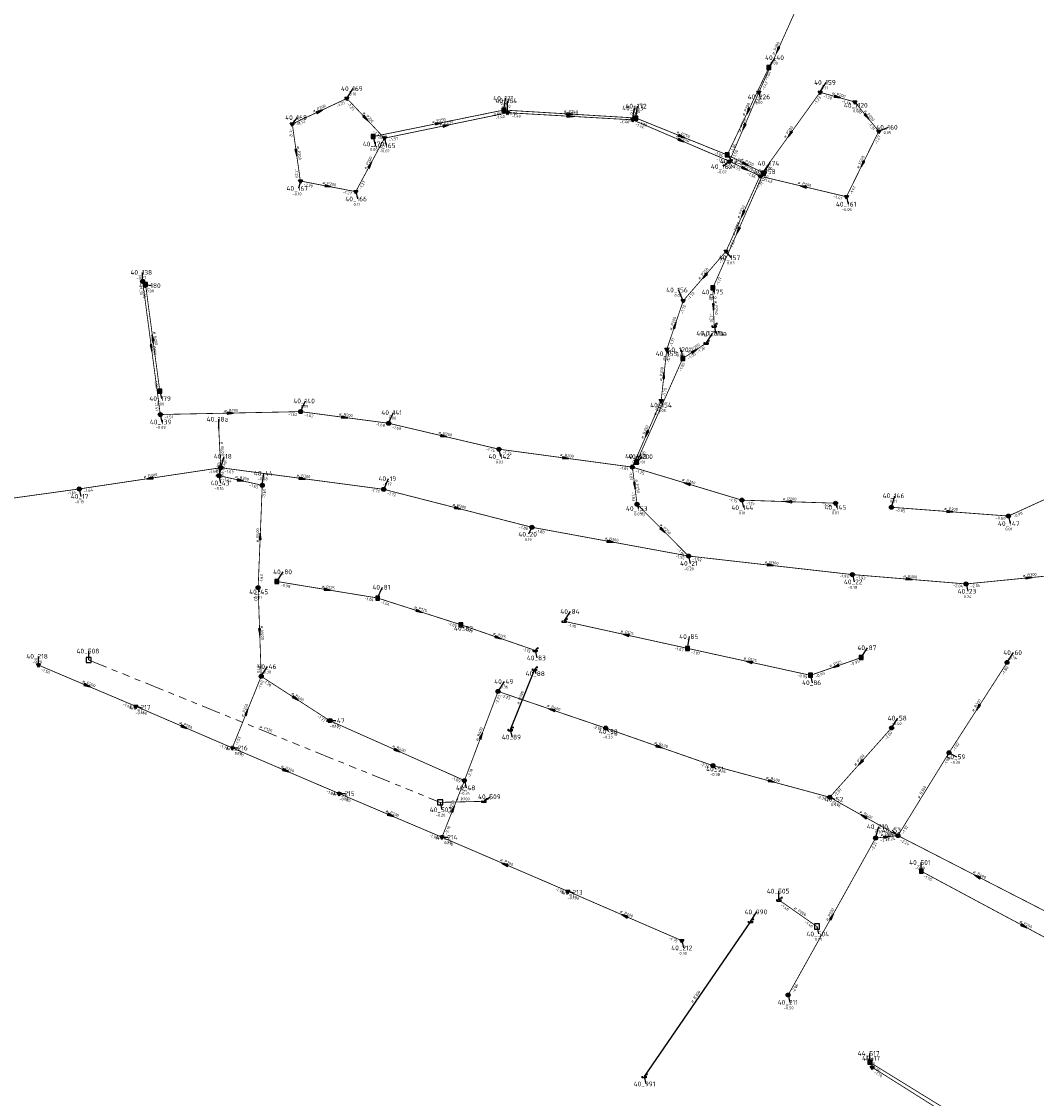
# Model space of a CAD drawing. Header units: metres. Extents: x 249000 to 255300, y 590580 to 596000.
# Tile 16 of 61: x 251816 to 252134, y 593299 to 593637. Entities that reach past the tile are written whole.
import ezdxf
from ezdxf.enums import TextEntityAlignment as Align

# ---------------------------------------------------------------- set-up
doc = ezdxf.new("R2010")
doc.units = ezdxf.units.M
doc.header["$MEASUREMENT"] = 0
for name, pattern in [('RI-DRAINAGE', [19.2, 6, -1.8, 1.8, -1.8, 2.4, -1.8, 1.8, -1.8]), ('RI-GWA', [18.45, 6, -1.8, 1.75, -1.8, 1.75, -1.8, 1.75, -1.8]), ('RI-HWA', [7.4, 5, -2.4]), ('RI-VWA', [11, 5, -3, 0, -3])]:
    doc.linetypes.add(name, pattern=pattern)
doc.layers.get('0').update_dxf_attribs({"linetype": 'CONTINUOUS'})
for name, color, linetype, lineweight in [('B-WE-RI-DRAINAGE-G', 90, 'RI-DRAINAGE', 18), ('B-WE-RI-GWA_TRANSPORTLEIDING-G', 30, 'RI-GWA', 18), ('B-WE-RI-HWA_TRANSPORTLEIDING-G', 150, 'RI-HWA', 18), ('B-WE-RI-VWA_TRANSPORTLEIDING-G', 20, 'RI-VWA', 18), ('B-WE-WH-DUIKER-G', 190, 'CONTINUOUS', 25)]:
    doc.layers.add(name, color=color, linetype=linetype, lineweight=lineweight)
for name, color, linetype in [('RIO-AFMETINGEN', 8, 'CONTINUOUS'), ('RIO-AFSCHOT', 7, 'CONTINUOUS'), ('RIO-BOK', 8, 'CONTINUOUS'), ('RIO-KNOOP', 7, 'CONTINUOUS'), ('RIO-KNOOPNAAM', 170, 'CONTINUOUS'), ('RIO-LEADER', 253, 'CONTINUOUS'), ('RIO-MAAIVELD', 104, 'CONTINUOUS')]:
    doc.layers.add(name, color=color, linetype=linetype)
doc.styles.add('RIO-TXT', font='isocp.shx')

# ---------------------------------------------------------------- blocks, each defined once
blk = doc.blocks.new('K_IPD')
blk.add_lwpolyline([(-0.496027, 0.307994), (0.503973, 0.307994), (0.003973, -0.558031)], close=True)
blk.add_solid([(-0.496027, 0.307994), (0.503973, 0.307994), (0.003973, -0.558031)])
at = {"style": 'RIO-TXT', "flags": 1}
blk.add_attdef('RIOLERINGSGEBIED', text='', height=1, dxfattribs=at).set_placement((0, 0), align=Align.CENTER)
blk.add_attdef('KNOOPNAAM', text='', height=1, dxfattribs=at).set_placement((0, 0), align=Align.TOP_CENTER)
blk = doc.blocks.new('K_IPR')
blk.add_lwpolyline([(-0.5, -0.5), (0.5, -0.5), (0.5, 0.5), (-0.5, 0.5)], close=True)
blk.add_solid([(-0.5, 0.5), (0.5, 0.5), (-0.5, -0.5), (0.5, -0.5)])
at = {"style": 'RIO-TXT', "flags": 1}
blk.add_attdef('RIOLERINGSGEBIED', text='', height=1, dxfattribs=at).set_placement((0, 0), align=Align.CENTER)
blk.add_attdef('KNOOPNAAM', text='', height=1, dxfattribs=at).set_placement((0, 0), align=Align.TOP_CENTER)
blk = doc.blocks.new('K_UTB')
blk.add_lwpolyline([(0.5, 0.15), (0.5, -0.3), (-0.5, -0.3), (-0.5, 0.15), (-0.45, 0.15), (-0.45, -0.25), (0, -0.25), (0.45, -0.25), (0.45, 0.15)], close=True)
blk.add_lwpolyline([(0.85, 0.6), (0.55, 0.65), (0.614828, 0.459583), (0.850842, 0.598937)])
blk.add_arc((0.85, -0.25), 0.85, 90, 180)
at = {"style": 'RIO-TXT', "flags": 1}
blk.add_attdef('RIOLERINGSGEBIED', text='', height=1, dxfattribs=at).set_placement((0, 0), align=Align.CENTER)
blk.add_attdef('KNOOPNAAM', text='', height=1, dxfattribs=at).set_placement((0, 0), align=Align.TOP_CENTER)
blk = doc.blocks.new('K_IPG')
blk.add_circle((0, 0), 0.5)
for points in [[(0, 0), (-0.5, 0), (-0.433013, 0.25)], [(0, 0), (-0.433013, -0.25), (-0.5, 0)], [(0, 0), (-0.433013, 0.25), (-0.25, 0.433013)], [(0, 0), (-0.25, -0.433013), (-0.433013, -0.25)], [(0, 0), (-0.25, 0.433013), (0, 0.5)], [(0, 0), (0, -0.5), (-0.25, -0.433013)], [(0, 0), (0, 0.5), (0.25, 0.433013)], [(0, 0), (0.25, 0.433013), (0.433013, 0.25)], [(0, 0), (0.433013, 0.25), (0.5, 0)], [(0, 0), (0.5, 0), (0.433013, -0.25)], [(0, 0), (0.433013, -0.25), (0.25, -0.433013)], [(0, 0), (0.25, -0.433013), (0, -0.5)]]:
    blk.add_solid(points)
at = {"style": 'RIO-TXT', "flags": 1}
blk.add_attdef('RIOLERINGSGEBIED', text='', height=1, dxfattribs=at).set_placement((0, 0), align=Align.CENTER)
blk.add_attdef('KNOOPNAAM', text='', height=1, dxfattribs=at).set_placement((0, 0), align=Align.TOP_CENTER)
blk = doc.blocks.new('K_FIC')
blk.add_circle((0, 0), 0.0625)
at = {"style": 'RIO-TXT', "flags": 1}
blk.add_attdef('RIOLERINGSGEBIED', text='', height=1, dxfattribs=at).set_placement((0, 0), align=Align.CENTER)
blk.add_attdef('KNOOPNAAM', text='', height=1, dxfattribs=at).set_placement((0, 0), align=Align.TOP_CENTER)
blk = doc.blocks.new('K_DIV')
for p, q in [((-0.65, 0.65), (-0.65, -0.65)), ((0.65, 0.65), (-0.65, 0.65)), ((0.65, -0.65), (0.65, 0.65)), ((-0.65, -0.65), (0.65, -0.65))]:
    blk.add_line(p, q)
at = {"style": 'RIO-TXT', "flags": 1}
blk.add_attdef('RIOLERINGSGEBIED', text='', height=1, dxfattribs=at).set_placement((0, 0), align=Align.CENTER)
blk.add_attdef('KNOOPNAAM', text='', height=1, dxfattribs=at).set_placement((0, 0), align=Align.TOP_CENTER)
blk = doc.blocks.new('L_VHR')
blk.add_lwpolyline([(-0.5, 0), (0.5, 0), (-0.5, 0.15), (-0.5, -0.15), (0.5, 0)])

msp = doc.modelspace()

# ---------------------------------------------------------------- linework, layer by layer
at = {"layer": 'B-WE-RI-DRAINAGE-G'}
msp.add_line((251836.832, 593436.544), (251947.168, 593391.872), dxfattribs=at)
at = {"layer": 'B-WE-RI-GWA_TRANSPORTLEIDING-G', "const_width": 0.25}
for points in [[(251853.76, 593555.392), (251859.312, 593513.6)], [(251859.312, 593513.6), (251903.36, 593514.496)], [(251903.36, 593514.496), (251931.008, 593510.848)], [(251931.008, 593510.848), (251965.616, 593502.72)], [(251878.272, 593496.896), (251877.664, 593509.376)], [(251965.616, 593502.72), (252007.52, 593497.088)], [(251833.872, 593490.24), (251878.272, 593496.896)], [(251878.272, 593496.896), (251877.728, 593494.4)], [(251878.272, 593496.896), (251929.456, 593490.112)], [(252007.52, 593497.088), (252008.976, 593485.44)], [(252007.52, 593497.088), (252041.888, 593486.72)], [(252125.584, 593481.728), (252157.552, 593496.384)], [(251877.728, 593494.4), (251891.328, 593491.392)], [(251782.544, 593483.136), (251833.872, 593490.24)], [(251891.328, 593491.392), (251890.032, 593459.264)], [(251929.456, 593490.112), (251975.968, 593478.208)], [(252041.888, 593486.72), (252071.296, 593485.76)], [(252025.136, 593469.184), (252008.976, 593485.44)], [(252088.832, 593484.48), (252125.584, 593481.728)], [(251975.968, 593478.208), (252025.136, 593469.184)], [(252025.136, 593469.184), (252076.576, 593463.36)], [(252076.576, 593463.36), (252112.256, 593460.416)], [(252112.256, 593460.416), (252151.824, 593464.32)], [(251890.032, 593459.264), (251890.992, 593431.424)], [(252106.912, 593407.424), (252125.152, 593435.776)], [(251890.992, 593431.424), (251881.92, 593408.96)], [(251890.992, 593431.424), (251912.464, 593417.536)], [(251954.8, 593398.72), (251965.344, 593426.688)], [(251965.344, 593426.688), (251999.136, 593415.168)], [(251912.464, 593417.536), (251954.8, 593398.72)], [(251999.136, 593415.168), (252032.816, 593403.392)], [(252069.472, 593393.472), (252088.864, 593415.232)], [(252090.88, 593381.44), (252106.912, 593407.424)], [(252032.816, 593403.392), (252069.472, 593393.472)], [(251954.8, 593398.72), (251947.728, 593380.928)], [(252069.472, 593393.472), (252090.88, 593381.44)], [(252090.88, 593381.44), (252083.872, 593380.672)], [(252090.88, 593381.44), (252140.864, 593355.776)], [(252083.872, 593380.672), (252056.416, 593331.392)]]:
    msp.add_lwpolyline(points, dxfattribs=at)
at = {"layer": 'B-WE-RI-HWA_TRANSPORTLEIDING-G', "const_width": 0.25}
for points in [[(252050.384, 593622.528), (252037.296, 593595.072)], [(251926.176, 593600.832), (251967.12, 593609.152)], [(251967.12, 593609.152), (252008.608, 593606.656)], [(252008.608, 593606.656), (252037.296, 593595.072)], [(252037.296, 593595.072), (252048.688, 593589.376)], [(252048.688, 593589.376), (252032.768, 593553.344)], [(251859.168, 593520.896), (251854.688, 593554.368)], [(252032.768, 593553.344), (252033.168, 593541.376)], [(252023.328, 593531.2), (252030.704, 593536)], [(252008.816, 593498.624), (252023.328, 593531.2)], [(251895.936, 593461.184), (251927.552, 593456)], [(251927.552, 593456), (251953.664, 593447.616)], [(251986.096, 593448.704), (252024.864, 593440.192)], [(251953.664, 593447.616), (251977.024, 593439.552)], [(252024.864, 593440.192), (252063.424, 593431.744)], [(252063.424, 593431.744), (252079.376, 593437.312)], [(251947.168, 593391.872), (251960.928, 593392.192)], [(252098.224, 593370.24), (252162.64, 593335.744)], [(252065.456, 593352.896), (252053.536, 593361.216)], [(252130.064, 593280.704), (252082.08, 593310.272)]]:
    msp.add_lwpolyline(points, dxfattribs=at)
at = {"layer": 'B-WE-RI-VWA_TRANSPORTLEIDING-G', "const_width": 0.25}
for points in [[(252059.152, 593641.28), (252047.184, 593614.656)], [(252037.968, 593593.088), (252047.184, 593614.656)], [(252047.536, 593588.416), (252066.416, 593614.72)], [(252066.416, 593614.72), (252077.312, 593611.712)], [(251900.752, 593604.8), (251917.904, 593612.8)], [(251929.664, 593600.32), (251917.904, 593612.8)], [(252084.864, 593602.496), (252077.312, 593611.712)], [(251968.352, 593608.32), (251929.664, 593600.32)], [(252007.6, 593606.08), (251968.352, 593608.32)], [(251903.28, 593586.88), (251900.752, 593604.8)], [(252037.968, 593593.088), (252007.6, 593606.08)], [(252084.864, 593602.496), (252074.704, 593581.952)], [(251929.664, 593600.32), (251920.672, 593583.552)], [(252047.536, 593588.416), (252037.968, 593593.088)], [(252036.896, 593564.8), (252047.536, 593588.416)], [(252047.536, 593588.416), (252074.704, 593581.952)], [(251920.672, 593583.552), (251903.28, 593586.88)], [(252023.488, 593549.312), (252036.896, 593564.8)], [(252018.304, 593534.016), (252023.488, 593549.312)], [(252016.544, 593517.888), (252018.304, 593534.016)], [(252007.52, 593497.088), (252016.544, 593517.888)], [(251851.616, 593422.016), (251821.072, 593434.944)], [(251881.92, 593408.96), (251851.616, 593422.016)], [(251915.472, 593394.624), (251881.92, 593408.96)], [(251947.728, 593380.928), (251915.472, 593394.624)], [(251987.232, 593363.968), (251947.728, 593380.928)], [(252022.992, 593348.48), (251987.232, 593363.968)], [(252129.264, 593279.424), (252082.8, 593308.736)]]:
    msp.add_lwpolyline(points, dxfattribs=at)
at = {"layer": 'B-WE-WH-DUIKER-G'}
for points in [[(251976.816, 593433.6), (251969.184, 593414.656)], [(252044.56, 593354.432), (252011.184, 593305.792)]]:
    msp.add_lwpolyline(points, dxfattribs=at)
at = {"layer": 'RIO-LEADER'}
for p, q in [((252050.38, 593622.52), (252052.3564, 593625.5758)), ((252066.41, 593614.75), (252068.3864, 593617.8058)), ((251917.9, 593612.83), (251919.8764, 593615.8858)), ((252047.19, 593614.64), (252047.55, 593613.2965)), ((251967.12, 593609.13), (251967.6535, 593612.8584)), ((251968.35, 593608.29), (251968.3495, 593612.065)), ((252077.32, 593611.71), (252078.3573, 593610.6129)), ((252007.6, 593606.08), (252008.1335, 593609.8084)), ((252008.61, 593606.65), (252009.1435, 593610.3784)), ((251900.75, 593604.77), (251902.3394, 593606.8039)), ((252084.87, 593602.52), (252087.8983, 593603.754)), ((251926.17, 593600.81), (251926.7035, 593598.4816)), ((251929.66, 593600.31), (251930.1935, 593597.9816)), ((252037.29, 593595.06), (252038.8272, 593593.0968)), ((252037.97, 593593.07), (252035.9944, 593591.4136)), ((252048.69, 593589.39), (252050.6664, 593592.4458)), ((252047.53, 593588.41), (252049.4798, 593589.8198)), ((251903.28, 593586.88), (251902.7474, 593584.5515)), ((251920.68, 593583.58), (251921.2135, 593581.2516)), ((252074.7, 593581.94), (252075.2335, 593579.6116)), ((252036.9, 593564.8), (252038.4372, 593562.8368)), ((251853.76, 593555.41), (251853.7597, 593558.185)), ((251854.69, 593554.39), (251856.4869, 593554.0524)), ((252023.48, 593549.32), (252021.9419, 593552.6827)), ((252032.77, 593553.36), (252033.13, 593552.0165)), ((252033.17, 593541.38), (252033.7035, 593539.0516)), ((252030.71, 593536.01), (252032.6864, 593539.0658)), ((252018.31, 593534.03), (252018.67, 593532.6865)), ((252023.33, 593531.18), (252022.9693, 593533.9234)), ((251859.17, 593520.92), (251859.7035, 593518.5916)), ((251903.36, 593514.49), (251904.8972, 593517.8532)), ((252016.55, 593517.89), (252016.91, 593516.5465)), ((251859.31, 593513.57), (251859.8435, 593511.2416)), ((251931, 593510.84), (251932.5372, 593514.2032)), ((251877.67, 593509.35), (251877.6697, 593512.125)), ((251878.27, 593496.87), (251879.3214, 593500.4597)), ((251965.62, 593502.74), (251966.1535, 593500.4116)), ((252007.52, 593497.12), (252009.0572, 593500.4832)), ((252008.82, 593498.62), (252010.6169, 593500.3576)), ((251877.72, 593494.42), (251878.2535, 593492.0916)), ((251891.32, 593491.39), (251891.8535, 593495.1184)), ((251929.46, 593490.1), (251930.9972, 593493.4632)), ((251833.87, 593490.22), (251834.4035, 593487.8916)), ((252041.89, 593486.7), (252042.4235, 593484.3716)), ((252088.83, 593484.51), (252089.8814, 593488.0997)), ((252008.97, 593485.41), (252009.33, 593484.0665)), ((252071.29, 593485.79), (252071.65, 593484.4465)), ((252125.58, 593481.7), (252126.1135, 593479.3716)), ((251975.97, 593478.19), (251974.9196, 593476)), ((252025.14, 593469.18), (252025.6735, 593466.8516)), ((251895.94, 593461.16), (251897.9164, 593464.2158)), ((252076.57, 593463.39), (252077.1035, 593461.0616)), ((251890.03, 593459.28), (251890.39, 593457.9365)), ((251927.55, 593456.03), (251929.0872, 593459.3932)), ((252112.26, 593460.44), (252112.7935, 593458.1116)), ((251986.1, 593448.7), (251988.0764, 593451.7558)), ((251953.67, 593447.6), (251954.7073, 593446.5029)), ((252024.86, 593440.17), (252025.3935, 593443.8984)), ((251836.83, 593436.56), (251836.8297, 593439.335)), ((251977.03, 593439.53), (251977.5635, 593437.2016)), ((252079.37, 593437.33), (252081.3464, 593440.3858)), ((252125.15, 593435.8), (252127.1264, 593438.8558)), ((251821.07, 593434.92), (251821.0697, 593437.695)), ((251890.99, 593431.43), (251892.9664, 593434.4858)), ((251976.81, 593433.63), (251977.17, 593432.2865)), ((251965.34, 593426.71), (251967.3164, 593429.7658)), ((252063.43, 593431.75), (252063.9635, 593429.4216)), ((251851.61, 593422.02), (251853.4069, 593421.6824)), ((252088.86, 593415.25), (252090.8364, 593418.3058)), ((251912.46, 593417.52), (251914.4098, 593417.5102)), ((251999.13, 593415.19), (252000.1673, 593414.0929)), ((251969.19, 593414.67), (251969.7235, 593412.3416)), ((251881.92, 593408.95), (251883.8698, 593408.9402)), ((252106.92, 593407.43), (252109.2754, 593406.1533)), ((252032.81, 593403.41), (252033.8473, 593402.3129)), ((251954.8, 593398.75), (251955.3335, 593396.4216)), ((251915.47, 593394.64), (251917.4198, 593394.6302)), ((251947.17, 593391.87), (251947.7035, 593389.5416)), ((251960.93, 593392.21), (251962.8798, 593393.6198)), ((252069.47, 593393.47), (252071.0594, 593392.8361)), ((252083.88, 593380.67), (252084.9314, 593384.2597)), ((252090.88, 593381.41), (252089.0827, 593383.147)), ((251947.73, 593380.91), (251949.6798, 593380.9002)), ((252098.22, 593370.22), (252098.2197, 593372.995)), ((251987.24, 593363.96), (251989.0369, 593363.6224)), ((252053.54, 593361.23), (252053.5397, 593364.005)), ((252044.56, 593354.44), (252046.5364, 593357.4958)), ((252065.45, 593352.89), (252065.9835, 593350.5616)), ((252022.99, 593348.51), (252023.5235, 593346.1816)), ((252056.42, 593331.41), (252056.9535, 593329.0816)), ((252082.08, 593310.29), (252082.0797, 593313.065)), ((252082.8, 593308.76), (252082.7997, 593311.535)), ((252011.19, 593305.82), (252011.7235, 593303.4916))]:
    msp.add_line(p, q, dxfattribs=at)

# ---------------------------------------------------------------- block references
at = {"layer": 'RIO-AFSCHOT'}
for p, xscale, yscale, zscale, rotation in [((252053.17, 593627.975), 2, 2, 2, 245.8398), ((252071.865, 593613.23), 2, 2, 2, 344.4313999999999), ((251909.325, 593608.8), 2, 2, 2, 25.1696), ((251987.865, 593607.89), 2, 2, 2, 356.5796999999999), ((252043.835, 593608.79), 2, 2, 2, 244.5067), ((252081.095, 593607.115), 2, 2, 2, 309.4098), ((251923.78, 593606.57), 2, 2, 2, 313.2119), ((251946.645, 593604.97), 2, 2, 2, 11.4836), ((251949.005, 593604.3), 2, 2, 2, 11.65290000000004), ((251987.975, 593607.185), 2, 2, 2, 356.7776), ((252042.58, 593603.855), 2, 2, 2, 246.8492), ((252022.95, 593600.855), 2, 2, 2, 337.9979000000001), ((252056.97, 593601.58), 2, 2, 2, 234.3623), ((252022.785, 593599.575), 2, 2, 2, 336.8129), ((251902.015, 593595.825), 2, 2, 2, 278.0576), ((251925.17, 593591.945), 2, 2, 2, 61.76860000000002), ((252042.75, 593590.74), 2, 2, 2, 334.0158), ((252042.99, 593592.225), 2, 2, 2, 333.5583), ((252079.785, 593592.23), 2, 2, 2, 243.6964), ((251911.98, 593585.23), 2, 2, 2, 349.2622), ((252061.115, 593585.175), 2, 2, 2, 166.6069), ((252042.215, 593576.605), 2, 2, 2, 245.7545), ((252040.73, 593571.375), 2, 2, 2, 246.1549), ((252030.19, 593557.06), 2, 2, 2, 229.0722), ((252032.97, 593547.37), 2, 2, 2, 271.9212), ((252020.895, 593541.675), 2, 2, 2, 71.3109), ((251856.93, 593537.655), 2, 2, 2, 97.63210000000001), ((251856.535, 593534.49), 2, 2, 2, 277.5644), ((252027.02, 593533.595), 2, 2, 2, 33.2003), ((252017.43, 593525.96), 2, 2, 2, 83.76830000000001), ((251881.335, 593514.03), 2, 2, 2, 1.1963), ((251917.18, 593512.665), 2, 2, 2, 352.4781), ((251948.31, 593506.79), 2, 2, 2, 346.8328), ((252012.035, 593507.505), 2, 2, 2, 246.4957), ((251986.57, 593499.93), 2, 2, 2, 352.3614), ((251877.995, 593495.645), 1.259, 1.259, 1.259, 257.3397), ((251856.07, 593493.545), 2, 2, 2, 188.5173), ((251884.52, 593492.905), 2, 2, 2, 347.4412), ((251903.865, 593493.485), 2, 2, 2, 352.467), ((252008.245, 593491.265), 2, 2, 2, 277.0671), ((252024.705, 593491.91), 2, 2, 2, 163.1359), ((252056.59, 593486.245), 2, 2, 2, 178.2272999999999), ((251952.715, 593484.145), 2, 2, 2, 345.6381), ((252107.205, 593483.105), 2, 2, 2, 355.628), ((251890.675, 593475.335), 2, 2, 2, 87.69060000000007), ((252017.055, 593477.295), 2, 2, 2, 314.8984), ((252000.555, 593473.685), 2, 2, 2, 349.6172), ((252050.855, 593466.285), 2, 2, 2, 353.5773), ((252094.415, 593461.915), 2, 2, 2, 355.2754), ((252132.045, 593462.38), 2, 2, 2, 5.5996), ((251911.745, 593458.595), 2, 2, 2, 350.7827), ((251940.61, 593451.815), 2, 2, 2, 342.1148), ((251890.51, 593445.355), 2, 2, 2, 271.9831), ((251965.35, 593443.565), 2, 2, 2, 340.9438), ((252005.48, 593444.435), 2, 2, 2, 167.5897999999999), ((252044.145, 593435.96), 2, 2, 2, 167.6865000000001), ((252071.4, 593434.54), 2, 2, 2, 199.2913), ((251836.34, 593428.47), 2, 2, 2, 337.1033), ((251901.725, 593424.475), 2, 2, 2, 327.0649), ((252116.035, 593421.615), 2, 2, 2, 237.2701999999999), ((251886.455, 593420.19), 2, 2, 2, 68.02060000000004), ((251982.235, 593420.95), 2, 2, 2, 161.1761), ((251866.765, 593415.485), 2, 2, 2, 336.6761), ((251960.07, 593412.73), 2, 2, 2, 69.3382), ((251933.63, 593408.135), 2, 2, 2, 336.0939), ((252015.97, 593409.3), 2, 2, 2, 340.7239999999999), ((252079.165, 593404.36), 2, 2, 2, 228.3175), ((251898.695, 593401.795), 2, 2, 2, 336.9027), ((252051.14, 593398.44), 2, 2, 2, 344.8311), ((251931.6, 593387.775), 2, 2, 2, 336.9475), ((251951.265, 593389.83), 2, 2, 2, 68.37470000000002), ((252080.175, 593387.44), 2, 2, 2, 150.6109000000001), ((252087.38, 593381.04), 2, 2, 2, 6.033999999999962), ((251967.485, 593372.435), 2, 2, 2, 156.7827), ((252115.875, 593368.605), 2, 2, 2, 152.8766000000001), ((252005.115, 593356.235), 2, 2, 2, 156.6299), ((252070.15, 593356.04), 2, 2, 2, 60.85639999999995), ((252130.43, 593352.975), 2, 2, 2, 331.8386)]:
    msp.add_blockref('L_VHR', p, dxfattribs=dict(at, xscale=xscale, yscale=yscale, zscale=zscale, rotation=rotation))
at = {"layer": 'RIO-KNOOP', "xscale": 1.25, "yscale": 1.25, "zscale": 1.25}
for name, p in [('K_IPR', (252050.384, 593622.528)), ('K_IPD', (252047.184, 593614.656)), ('K_IPD', (252066.416, 593614.72)), ('K_IPD', (251917.904, 593612.8)), ('K_IPD', (252077.312, 593611.712)), ('K_IPR', (251967.12, 593609.152)), ('K_IPD', (251968.352, 593608.32)), ('K_IPD', (251900.752, 593604.8)), ('K_IPD', (252007.6, 593606.08)), ('K_IPR', (252008.608, 593606.656)), ('K_IPR', (251926.176, 593600.832)), ('K_IPD', (252084.864, 593602.496)), ('K_IPD', (251929.664, 593600.32)), ('K_IPR', (252037.296, 593595.072)), ('K_IPD', (252037.968, 593593.088)), ('K_IPD', (252047.536, 593588.416)), ('K_IPR', (252048.688, 593589.376)), ('K_IPD', (251903.28, 593586.88)), ('K_IPD', (251920.672, 593583.552)), ('K_IPD', (252074.704, 593581.952)), ('K_IPD', (252036.896, 593564.8)), ('K_IPG', (251853.76, 593555.392)), ('K_IPR', (251854.688, 593554.368)), ('K_IPR', (252032.768, 593553.344)), ('K_IPD', (252023.488, 593549.312)), ('K_UTB', (252033.168, 593541.376)), ('K_UTB', (252030.704, 593536)), ('K_IPD', (252018.304, 593534.016)), ('K_IPR', (252023.328, 593531.2)), ('K_IPR', (251859.168, 593520.896)), ('K_IPD', (252016.544, 593517.888)), ('K_IPG', (251859.312, 593513.6)), ('K_IPG', (251903.36, 593514.496)), ('K_IPG', (251931.008, 593510.848)), ('K_FIC', (251877.664, 593509.376)), ('K_IPG', (251965.616, 593502.72)), ('K_IPG', (251878.272, 593496.896)), ('K_IPG', (252007.52, 593497.088)), ('K_IPR', (252008.816, 593498.624)), ('K_IPG', (251877.728, 593494.4)), ('K_IPG', (251833.872, 593490.24)), ('K_IPG', (251891.328, 593491.392)), ('K_IPG', (251929.456, 593490.112)), ('K_IPG', (252008.976, 593485.44)), ('K_IPG', (252041.888, 593486.72)), ('K_IPG', (252071.296, 593485.76)), ('K_IPG', (252088.832, 593484.48)), ('K_IPG', (252125.584, 593481.728)), ('K_IPG', (251975.968, 593478.208)), ('K_IPG', (252025.136, 593469.184)), ('K_IPG', (252076.576, 593463.36)), ('K_IPG', (251890.032, 593459.264)), ('K_IPR', (251895.936, 593461.184)), ('K_IPG', (252112.256, 593460.416)), ('K_IPR', (251927.552, 593456)), ('K_UTB', (251986.096, 593448.704)), ('K_IPR', (251953.664, 593447.616)), ('K_UTB', (251977.024, 593439.552)), ('K_IPR', (252024.864, 593440.192)), ('K_IPD', (251821.072, 593434.944)), ('K_DIV', (251836.832, 593436.544)), ('K_IPR', (252079.376, 593437.312)), ('K_IPG', (252125.152, 593435.776)), ('K_IPG', (251890.992, 593431.424)), ('K_UTB', (251976.816, 593433.6)), ('K_IPR', (252063.424, 593431.744)), ('K_IPG', (251965.344, 593426.688)), ('K_IPD', (251851.616, 593422.016)), ('K_IPG', (251912.464, 593417.536)), ('K_UTB', (251969.184, 593414.656)), ('K_IPG', (251999.136, 593415.168)), ('K_IPG', (252088.864, 593415.232)), ('K_IPD', (251881.92, 593408.96)), ('K_IPG', (252106.912, 593407.424)), ('K_IPG', (252032.816, 593403.392)), ('K_IPG', (251954.8, 593398.72)), ('K_IPD', (251915.472, 593394.624)), ('K_DIV', (251947.168, 593391.872)), ('K_UTB', (251960.928, 593392.192)), ('K_IPG', (252069.472, 593393.472)), ('K_IPD', (251947.728, 593380.928)), ('K_IPG', (252083.872, 593380.672)), ('K_IPG', (252090.88, 593381.44)), ('K_IPR', (252098.224, 593370.24)), ('K_IPD', (251987.232, 593363.968)), ('K_UTB', (252053.536, 593361.216)), ('K_UTB', (252044.56, 593354.432)), ('K_DIV', (252065.456, 593352.896)), ('K_IPD', (252022.992, 593348.48)), ('K_IPG', (252056.416, 593331.392)), ('K_IPR', (252082.08, 593310.272)), ('K_IPD', (252082.8, 593308.736)), ('K_UTB', (252011.184, 593305.792))]:
    msp.add_blockref(name, p, dxfattribs=at)

# ---------------------------------------------------------------- texts
at = {"layer": 'RIO-AFMETINGEN', "style": 'RIO-TXT'}
for s, rotation, p in [('ø P200', 65.8398, (252052.024, 593626.4168)), ('ø P200', 344.4314, (252070.1519, 593614.1251)), ('ø P200', 64.5067, (252042.6529, 593607.2593)), ('ø P200', 25.1696, (251907.4442, 593608.358)), ('ø P200', 313.2119, (251922.7802, 593608.2248)), ('ø P250', 356.5797, (251986.0027, 593608.414)), ('ø P250', 356.7776, (251986.1108, 593607.7019)), ('ø P200', 309.4098, (252080.206, 593608.8313)), ('ø P250', 11.4836, (251944.7129, 593604.9856)), ('ø P250', 11.6529, (251947.0705, 593604.321)), ('ø P200', 66.8492, (252041.4692, 593602.274)), ('ø P250', 336.8129, (252021.2085, 593600.6956)), ('ø P250', 337.9979, (252021.3504, 593601.9421)), ('ø P200', 54.3623, (252055.5437, 593600.2767)), ('ø P200', 278.0576, (251902.1509, 593597.7532)), ('ø P200', 61.7686, (251923.9192, 593590.4707)), ('ø P200', 63.6964, (252078.5834, 593590.715)), ('ø P250', 334.0158, (252041.227, 593591.9298)), ('ø P250', 333.5583, (252041.4769, 593593.4275)), ('ø P200', 349.2622, (251910.1982, 593585.9796)), ('ø P200', 346.607, (252059.3703, 593586.0095)), ('ø P250', 65.7545, (252041.0742, 593575.0456)), ('ø P250', 66.1549, (252039.5898, 593569.8121)), ('ø P250', 49.0722, (252028.6497, 593555.8939)), ('ø P250', 271.9212, (252033.3093, 593549.2729)), ('ø P200', 71.3109, (252019.9106, 593540.0126)), ('ø B200', 277.6321, (251857.0851, 593539.5831)), ('ø B200', 277.5644, (251856.695, 593536.4182)), ('ø P200', 33.2003, (252025.2196, 593532.8947)), ('ø P200', 83.7683, (252016.8274, 593524.1242)), ('ø P200', 65.9737, (252014.9402, 593513.3362)), ('ø B200', 1.1963, (251879.4368, 593514.3904)), ('ø B200', 352.4781, (251915.359, 593513.3167)), ('ø B250', 66.4957, (252010.9146, 593505.9312)), ('ø B200', 346.8328, (251946.5625, 593507.62)), ('ø B400', 272.7613, (251878.2815, 593505.0176)), ('ø B200', 352.3614, (251984.7513, 593500.5898)), ('ø B400', 77.3397, (251877.191, 593493.8878)), ('ø B300', 8.5173, (251854.1415, 593493.6606)), ('ø B300', 347.4412, (251882.7625, 593493.7097)), ('ø B300', 352.467, (251902.0452, 593494.1445)), ('ø P250', 277.0671, (252008.4122, 593493.1905)), ('ø P200', 343.1359, (252023.0147, 593492.8511)), ('ø P200', 358.2273, (252054.7133, 593486.7114)), ('ø B300', 345.6381, (251950.9862, 593485.0151)), ('ø P200', 355.628, (252105.3515, 593483.6584)), ('ø P250', 314.8984, (252016.0085, 593478.9207)), ('ø B400', 87.6906, (251890.1905, 593473.4623)), ('ø B300', 349.6172, (251998.7702, 593474.4336)), ('ø B300', 353.5773, (252049.0227, 593466.9091)), ('ø B300', 355.2754, (252092.5647, 593462.4795)), ('ø B300', 5.5996, (252130.1247, 593462.5936)), ('ø P125', 350.7827, (251909.9444, 593459.3015)), ('ø P125', 342.1148, (251938.936, 593452.7835)), ('ø B400', 271.9831, (251890.8523, 593447.2584)), ('ø P125', 347.5899, (252003.7221, 593445.2431)), ('ø P125', 340.9438, (251963.6959, 593444.5667)), ('ø P125', 347.6865, (252042.3858, 593436.765)), ('ø P125', 19.2913, (252069.4838, 593434.293)), ('ø P200', 337.1033, (251834.7577, 593429.5827)), ('ø B400', 327.0649, (251900.3598, 593425.8443)), ('ø B300', 68.098, (251971.9189, 593422.5468)), ('ø P250', 68.0206, (251885.3707, 593418.5888)), ('ø B400', 341.1761, (251980.5779, 593421.9482)), ('ø B300', 57.2702, (252114.6767, 593420.2412)), ('ø P200', 336.6761, (251865.1909, 593416.6094)), ('ø P125', 337.9532, (251890.4116, 593415.3293)), ('ø B400', 69.3382, (251959.0289, 593411.1023)), ('ø B400', 336.0939, (251932.0696, 593409.2791)), ('ø B400', 340.724, (252014.3209, 593410.3113)), ('ø P200', 48.3175, (252077.6094, 593403.2142)), ('ø P200', 336.9027, (251897.1172, 593402.9141)), ('ø B400', 344.8311, (252049.4229, 593399.3313)), ('ø B300', 58.3424, (252097.5676, 593393.0208)), ('ø P250', 68.3747, (251950.192, 593388.2215)), ('ø P200', 1.4153, (251952.1507, 593392.3932)), ('ø P200', 336.9475, (251930.0212, 593388.8924)), ('ø B400', 330.6109, (252078.7272, 593388.7222)), ('ø P200', 6.034, (252085.4581, 593381.2401)), ('ø P200', 336.7827, (251965.9103, 593373.5593)), ('ø B400', 332.8766, (252114.3826, 593369.8377)), ('ø P200', 336.6299, (252003.5427, 593357.3624)), ('ø P200', 325.0018, (252058.1778, 593358.4749)), ('ø P200', 60.8564, (252068.8655, 593354.5915)), ('ø P200', 331.8386, (252128.9624, 593354.2394)), ('ø B300', 55.5309, (252026.4612, 593328.8078))]:
    msp.add_text(s, height=0.9, rotation=rotation, dxfattribs=at).set_placement(p)
at = {"layer": 'RIO-BOK', "style": 'RIO-TXT'}
for s, rotation, p in [('-1.04', 64.5067, (252049.8173, 593618.3573)), ('-1.42', 65.8398, (252048.9076, 593615.2951)), ('-1.25', 25.1696, (251914.8321, 593609.9518)), ('-1.25', 313.2119, (251917.8435, 593610.9925)), ('-1.42', 66.8492, (252046.8128, 593610.4499)), ('-1.23', 54.3623, (252065.1358, 593610.7409)), ('-1.28', 344.4314, (252067.3142, 593613.1494)), ('-1.31', 344.4314, (252073.1191, 593611.5359)), ('-0.90', 11.4836, (251963.4581, 593607.0594)), ('-1.40', 11.6529, (251964.6907, 593606.2309)), ('-0.90', 356.5797, (251968.3408, 593607.7555)), ('-1.40', 356.7776, (251969.5755, 593606.9198)), ('-1.27', 309.4098, (252077.1418, 593609.8803)), ('-1.12', 25.1696, (251902.4793, 593604.1463)), ('-1.44', 356.7776, (252003.5349, 593605.0292)), ('-1.00', 356.5797, (252004.5415, 593605.6147)), ('-1.44', 336.8129, (252008.284, 593604.3736)), ('-1.00', 337.9979, (252009.3291, 593604.9582)), ('-1.31', 309.4098, (252081.3302, 593604.7887)), ('-1.12', 278.0576, (251899.6457, 593603.3003)), ('-1.37', 313.2119, (251925.9797, 593602.3415)), ('-0.85', 11.4836, (251927.7026, 593599.7948)), ('-1.27', 63.6964, (252084.2525, 593598.3633)), ('-1.37', 61.7686, (251928.9053, 593596.1752)), ('-1.37', 11.6529, (251931.1962, 593599.3003)), ('-1.05', 64.5067, (252039.0224, 593595.675)), ('-1.05', 337.9979, (252033.101, 593595.3691)), ('-1.50', 66.8492, (252039.6763, 593593.7542)), ('-1.54', 336.8129, (252033.7888, 593593.4669)), ('-1.05', 333.5583, (252037.876, 593593.3176)), ('-1.55', 334.0158, (252038.5699, 593591.3323)), ('-1.43', 54.3623, (252049.3438, 593588.7091)), ('-1.20', 278.0576, (251901.4416, 593590.6592)), ('-1.56', 334.0158, (252043.367, 593588.9977)), ('-1.12', 333.5583, (252044.5324, 593590.0121)), ('-1.12', 66.1549, (252048.242, 593585.2151)), ('-1.43', 346.607, (252048.4943, 593586.8449)), ('-1.20', 349.2622, (251904.3158, 593585.3612)), ('-1.27', 61.7686, (251922.4398, 593584.1115)), ('-1.56', 65.7545, (252047.0729, 593584.2282)), ('-1.41', 63.6964, (252076.4409, 593582.5304)), ('-1.27', 349.2622, (251916.5099, 593583.0566)), ('-1.41', 346.607, (252070.5111, 593581.6168)), ('-1.63', 65.7545, (252038.619, 593565.4515)), ('-1.63', 49.0722, (252035.2618, 593560.9257)), ('-1.17', 66.1549, (252034.484, 593554.0246)), ('-1.34', 277.5644, (251852.6431, 593553.9498)), ('-1.05', 277.6321, (251853.5749, 593552.9285)), ('-1.72', 49.0722, (252025.3137, 593549.4506)), ('-1.17', 271.9212, (252031.5149, 593552.0168)), ('-1.72', 71.3109, (252023.43, 593545.1138)), ('-1.20', 271.9212, (252031.7423, 593545.3346)), ('-1.71', 71.3109, (252019.9578, 593534.8449)), ('-1.20', 33.2003, (252028.0748, 593532.7316)), ('-1.71', 83.7683, (252019.1686, 593529.9118)), ('-1.05', 33.2003, (252025.1295, 593530.804)), ('-1.05', 65.9737, (252022.8888, 593526.9963)), ('-1.00', 277.6321, (251857.3695, 593524.7146)), ('-1.70', 83.7683, (252017.9832, 593519.0412)), ('-1.51', 277.5644, (251857.5193, 593517.3674)), ('-1.72', 66.4957, (252016.1473, 593513.7031)), ('-1.51', 1.1963, (251860.6367, 593512.2974)), ('-1.62', 1.1963, (251899.3872, 593513.1067)), ('-1.62', 352.4781, (251904.4793, 593513.0317)), ('-1.68', 352.4781, (251926.8659, 593510.0899)), ('-1.68', 346.8328, (251931.9704, 593509.2787)), ('-1.74', 346.8328, (251961.4333, 593502.405)), ('-1.74', 352.3614, (251966.7364, 593501.2795)), ('-1.81', 66.4957, (252009.2304, 593497.7937)), ('-1.05', 65.9737, (252010.5365, 593499.2781)), ('-1.63', 8.5173, (251874.5062, 593494.9918)), ('-1.64', 77.3397, (251879.2725, 593495.4045)), ('-1.63', 352.467, (251879.3891, 593495.4115)), ('-1.81', 352.3614, (252003.3863, 593496.3873)), ('-1.25', 343.1359, (252008.3877, 593495.4994)), ('-1.63', 77.3397, (251878.6631, 593492.6818)), ('-1.64', 347.4412, (251878.707, 593492.8691)), ('-1.81', 277.0671, (252006.3905, 593495.6696)), ('-1.64', 7.8431, (251830.0839, 593488.3861)), ('-1.64', 8.5173, (251835.348, 593489.1269)), ('-1.65', 347.4412, (251887.1346, 593490.9971)), ('-1.65', 87.6906, (251892.4406, 593487.3415)), ('-1.72', 352.467, (251925.3279, 593489.3656)), ('-1.72', 345.6381, (251930.3977, 593488.5188)), ('-1.83', 277.0671, (252007.1932, 593489.2204)), ('-1.15', 343.1359, (252037.6906, 593486.6359)), ('-1.15', 358.2273, (252043.1498, 593485.3612)), ('-1.83', 314.8984, (252008.9676, 593483.5717)), ('-1.05', 358.2273, (252067.2527, 593484.6305)), ('-0.85', 355.628, (252090.0278, 593483.1154)), ('-0.98', 24.6908, (252127.304, 593481.0619)), ('-0.89', 355.628, (252121.4945, 593480.7295)), ('-1.80', 345.6381, (251971.7794, 593477.95)), ('-1.80', 349.6172, (251977.0152, 593476.6777)), ('-1.92', 349.6172, (252020.9764, 593468.6509)), ('-1.86', 314.8984, (252021.4046, 593471.1044)), ('-1.92', 353.5773, (252026.2871, 593467.7435)), ('-1.63', 87.6906, (251891.3803, 593460.5274)), ('-1.93', 353.5773, (252072.4528, 593462.5758)), ('-1.93', 355.2754, (252077.7592, 593461.9881)), ('-0.98', 350.7827, (251897.0157, 593459.6693)), ('-2.04', 355.2754, (252108.1681, 593459.494)), ('-2.04', 5.5996, (252113.6805, 593459.273)), ('-1.63', 271.9831, (251888.7764, 593457.9354)), ('-1.04', 350.7827, (251923.3963, 593455.4051)), ('-1.04', 342.1148, (251928.3887, 593454.3941)), ('-1.09', 342.1148, (251949.4686, 593447.6056)), ('-1.09', 340.9438, (251954.4751, 593445.9473)), ('-1.15', 347.5899, (251987.091, 593447.1516)), ('-1.15', 340.9438, (251972.829, 593439.6198)), ('-1.07', 347.5899, (252020.679, 593439.7822)), ('-1.07', 347.6865, (252025.8536, 593438.6233)), ('-1.70', 271.9831, (251889.5681, 593435.3833)), ('-0.95', 19.2913, (252076.0235, 593434.7812)), ('-1.50', 337.1033, (251821.7626, 593433.2171)), ('-0.99', 347.6865, (252059.2498, 593431.355)), ('-0.99', 19.2913, (252065.0863, 593430.9525)), ('-1.80', 57.2702, (252124.0811, 593431.7317)), ('-1.60', 68.0206, (251890.687, 593427.2388)), ('-1.70', 327.0649, (251891.3751, 593429.6325)), ('-2.23', 69.3382, (251965.1452, 593422.5078)), ('-2.23', 341.1761, (251966.1518, 593425.0606)), ('-1.60', 337.1033, (251847.4265, 593422.3959)), ('-1.60', 336.6761, (251852.2899, 593420.312)), ('-1.77', 327.0649, (251908.4039, 593418.6152)), ('-1.77', 336.0939, (251913.1225, 593415.8052)), ('-2.18', 341.1761, (251994.9308, 593415.2694)), ('-1.55', 68.0206, (251883.6115, 593409.67)), ('-2.18', 340.724, (251999.9288, 593413.5343)), ('-2.00', 48.3175, (252087.1707, 593411.3974)), ('-1.70', 336.6761, (251877.7392, 593409.3571)), ('-1.92', 57.2702, (252108.7163, 593407.8207)), ('-1.70', 336.9027, (251882.6066, 593407.2447)), ('-1.92', 58.3424, (252105.9271, 593403.3421)), ('-2.18', 69.3382, (251956.4749, 593399.5077)), ('-2.26', 340.724, (252028.6117, 593403.5225)), ('-2.26', 344.8311, (252033.7253, 593401.8157)), ('-1.89', 336.0939, (251950.6278, 593399.2069)), ('-1.80', 336.9027, (251911.289, 593395.0324)), ('-2.16', 68.3747, (251954.5258, 593394.5557)), ('-2.07', 48.3175, (252071.3053, 593393.5764)), ('-1.80', 336.9475, (251916.158, 593392.9353)), ('-2.36', 344.8311, (252065.2748, 593393.2829)), ('-2.36', 330.6109, (252069.9656, 593391.6997)), ('-1.92', 58.3424, (252092.6687, 593381.8343)), ('-1.90', 336.9475, (251943.5484, 593381.2982)), ('-2.10', 68.3747, (251949.417, 593381.6405)), ('-2.24', 330.6109, (252086.7629, 593382.252)), ('-2.10', 336.7827, (251948.4131, 593379.2033)), ('-2.21', 60.8564, (252083.0387, 593376.5592)), ('-2.21', 6.034, (252085.31, 593379.5148)), ('-2.24', 6.034, (252087.0392, 593379.6987)), ('-2.24', 332.8766, (252091.4452, 593379.6607)), ('-1.55', 331.8386, (252098.7534, 593368.4608)), ('-1.90', 336.7827, (251983.0614, 593364.3649)), ('-1.90', 336.6299, (251987.9185, 593362.2515)), ('-1.40', 325.0018, (252053.8602, 593359.4198)), ('-1.40', 325.0018, (252061.4315, 593354.1251)), ('-1.75', 336.6299, (252018.8112, 593348.9239)), ('-2.06', 60.8564, (252058.188, 593331.9135)), ('-1.75', 328.3544, (252082.5055, 593308.5016)), ('-1.70', 327.736, (252083.2062, 593306.9671))]:
    msp.add_text(s, height=0.9, rotation=rotation, dxfattribs=at).set_placement(p)
at = {"layer": 'RIO-KNOOPNAAM', "style": 'RIO-TXT'}
for s, p in [('40_40', (252049.1689, 593624.8258)), ('40_159', (252064.5614, 593617.0558)), ('40_169', (251916.0514, 593615.1358)), ('40_171', (251963.8285, 593612.1084)), ('40_164', (251964.5245, 593611.315)), ('40_172', (252005.3185, 593609.6284)), ('40_226', (252043.725, 593612.5465)), ('40_1120', (252073.8948, 593609.8629)), ('40_163', (252004.3085, 593609.0584)), ('40_168', (251898.5144, 593606.0539)), ('40_160', (252084.0733, 593603.004)), ('40_170', (251922.8785, 593597.7316)), ('40_165', (251926.3685, 593597.2316)), ('40_162', (252032.1694, 593590.6636)), ('40_173', (252035.0022, 593592.3468)), ('40_174', (252046.8414, 593591.6958)), ('40_158', (252045.6548, 593589.0698)), ('40_167', (251898.9224, 593583.8015)), ('40_166', (251917.3885, 593580.5016)), ('40_161', (252071.4085, 593578.8616)), ('40_157', (252034.6122, 593562.0868)), ('40_138', (251849.9347, 593557.435)), ('40_180', (251852.6619, 593553.3024)), ('40_156', (252018.1169, 593551.9327)), ('40_175', (252029.305, 593551.2665)), ('40_1201a', (252027.5864, 593538.3158)), ('40_175a', (252029.241, 593538.3016)), ('40_155', (252014.845, 593531.9365)), ('40_1201', (252018.5068, 593533.1734)), ('40_179', (251855.8785, 593517.8416)), ('40_140', (251901.0722, 593517.1032)), ('40_154', (252013.085, 593515.7965)), ('40_141', (251928.7122, 593513.4532)), ('40_139', (251856.0185, 593510.4916)), ('40_18a', (251873.8447, 593511.375)), ('40_18', (251876.1339, 593499.7097)), ('40_142', (251962.3285, 593499.6616)), ('40_143', (252005.2322, 593499.7332)), ('40_1200', (252006.1544, 593499.6076)), ('40_43', (251875.066, 593491.3416)), ('40_44', (251888.666, 593494.3684)), ('40_19', (251927.8097, 593492.7132)), ('40_17', (251831.216, 593487.1416)), ('40_146', (252086.0564, 593487.3497)), ('40_153', (252005.505, 593483.3165)), ('40_144', (252038.5985, 593483.6216)), ('40_145', (252067.825, 593483.6965)), ('40_147', (252122.2885, 593478.6216)), ('40_20', (251971.7321, 593475.25)), ('40_21', (252022.486, 593466.1016)), ('40_80', (251894.7289, 593463.4658)), ('40_81', (251925.8997, 593458.6432)), ('40_22', (252073.916, 593460.3116)), ('40_23', (252109.606, 593457.3616)), ('40_45', (251887.2025, 593457.1865)), ('40_84', (251984.8889, 593451.0058)), ('40_82', (251951.5198, 593445.7529)), ('40_85', (252022.206, 593443.1484)), ('40_508', (251833.0047, 593438.585)), ('40_87', (252078.1589, 593439.6358)), ('40_60', (252123.9389, 593438.1058)), ('40_218', (251817.2447, 593436.945)), ('40_46', (251889.7789, 593433.7358)), ('40_83', (251974.376, 593436.4516)), ('40_88', (251973.9825, 593431.5365)), ('40_49', (251964.1289, 593429.0158)), ('40_86', (252060.776, 593428.6716)), ('40_217', (251849.5819, 593420.9324)), ('40_58', (252087.6489, 593417.5558)), ('40_47', (251911.2223, 593416.7602)), ('40_89', (251966.536, 593411.5916)), ('40_50', (251996.9798, 593413.3429)), ('40_216', (251880.0448, 593408.1902)), ('40_59', (252106.0879, 593405.4033)), ('40_51', (252030.6598, 593401.5629)), ('40_215', (251913.5948, 593393.8802)), ('40_48', (251952.146, 593395.6716)), ('40_509', (251959.0548, 593392.8698)), ('40_52', (252067.8719, 593392.0861)), ('40_507', (251943.8785, 593388.7916)), ('40_210', (252081.1064, 593383.5097)), ('40_214', (251945.8548, 593380.1502)), ('40_53', (252085.8952, 593382.397)), ('40_501', (252094.3947, 593372.245)), ('40_213', (251985.2119, 593362.8724)), ('40_505', (252049.7147, 593363.255)), ('40_990', (252042.7114, 593356.7458)), ('40_504', (252062.1585, 593349.8116)), ('40_212', (252019.6985, 593345.4316)), ('40_211', (252053.1285, 593328.3316)), ('44_517', (252078.2547, 593312.315)), ('44_17', (252079.6122, 593310.785)), ('40_991', (252007.8985, 593302.7416))]:
    msp.add_text(s, height=1.5, dxfattribs=at).set_placement(p)
at = {"layer": 'RIO-MAAIVELD', "style": 'RIO-TXT'}
for s, p in [('0.00', (252050.8264, 593623.4258)), ('-0.10', (251917.9639, 593613.7358)), ('0.11', (252066.8564, 593615.6558)), ('0.00', (251966.1235, 593610.7084)), ('0.00', (252046.02, 593611.1465)), ('-0.10', (251966.437, 593609.915)), ('-0.07', (252006.221, 593607.6584)), ('0.00', (252007.6135, 593608.2284)), ('0.03', (252076.8273, 593608.4629)), ('-0.10', (251900.4269, 593604.6539)), ('0.05', (252086.3683, 593601.604)), ('0.00', (251925.1735, 593596.3316)), ('-0.07', (251928.281, 593595.8316)), ('0.00', (252037.2972, 593590.9468)), ('0.00', (252049.1364, 593590.2958)), ('-0.07', (252034.0819, 593589.2636)), ('0.07', (252047.9498, 593587.6698)), ('-0.10', (251900.8349, 593582.4015)), ('-0.11', (251919.301, 593579.1016)), ('-0.05', (252073.321, 593577.4616)), ('-0.03', (252036.5247, 593560.6868)), ('-0.27', (251851.8472, 593556.035)), ('0.00', (251854.9569, 593551.9024)), ('-0.05', (252020.0294, 593550.5327)), ('0.00', (252031.6, 593549.8665)), ('0.01', (252017.14, 593530.5365)), ('0.42', (252021.4393, 593531.7734)), ('0.00', (251858.1735, 593516.4416)), ('0.09', (251903.3672, 593515.7032)), ('0.06', (251931.0072, 593512.0532)), ('-0.05', (252014.9975, 593514.3965)), ('-0.09', (251857.931, 593509.0916)), ('-0.16', (251877.4089, 593498.3097)), ('0.03', (251964.6235, 593498.2616)), ('0.01', (252007.5272, 593498.3332)), ('-0.01', (252008.7044, 593498.2076)), ('-0.08', (251889.941, 593492.9684)), ('-0.16', (251876.341, 593489.9416)), ('-0.17', (251929.0847, 593491.3132)), ('-0.19', (251832.491, 593485.7416)), ('0.01', (252088.3514, 593485.9497)), ('-0.05', (252007.4175, 593481.9165)), ('0.01', (252040.8935, 593482.2216)), ('0.01', (252070.12, 593482.2965)), ('0.01', (252124.5835, 593477.2216)), ('-0.19', (251973.0071, 593473.85)), ('-0.20', (252023.761, 593464.7016)), ('-0.18', (252075.191, 593458.9116)), ('-0.17', (251888.4775, 593455.7865)), ('-0.24', (252110.881, 593455.9616)), ('-0.20', (251819.1572, 593435.545)), ('-0.34', (252125.2139, 593436.7058)), ('-0.30', (251891.0539, 593432.3358)), ('-0.36', (251965.4039, 593427.6158)), ('-0.10', (251851.4944, 593419.5324)), ('-0.10', (251912.4973, 593415.3602)), ('-0.40', (252088.9239, 593416.1558)), ('-0.33', (251998.2548, 593411.9429)), ('-0.20', (251881.9573, 593406.7902)), ('-0.30', (252107.3629, 593404.0033)), ('-0.38', (252031.9348, 593400.1629)), ('-0.34', (251953.421, 593394.2716)), ('-0.10', (251915.5073, 593392.4802)), ('-0.51', (252069.1469, 593390.6861)), ('-0.20', (251945.791, 593387.3916)), ('-0.30', (252083.0189, 593382.1097)), ('-0.44', (252087.1702, 593380.997)), ('-0.20', (251947.7673, 593378.7502)), ('-0.30', (252096.3072, 593370.845)), ('-0.15', (251987.1244, 593361.4724)), ('-0.25', (252064.071, 593348.4116)), ('-0.30', (252021.611, 593344.0316)), ('-0.50', (252055.041, 593326.9316)), ('-0.50', (252080.1672, 593310.915)), ('0.00', (252081.2697, 593309.385))]:
    msp.add_text(s, height=0.9, dxfattribs=at).set_placement(p)

doc.saveas('drawing.dxf')
